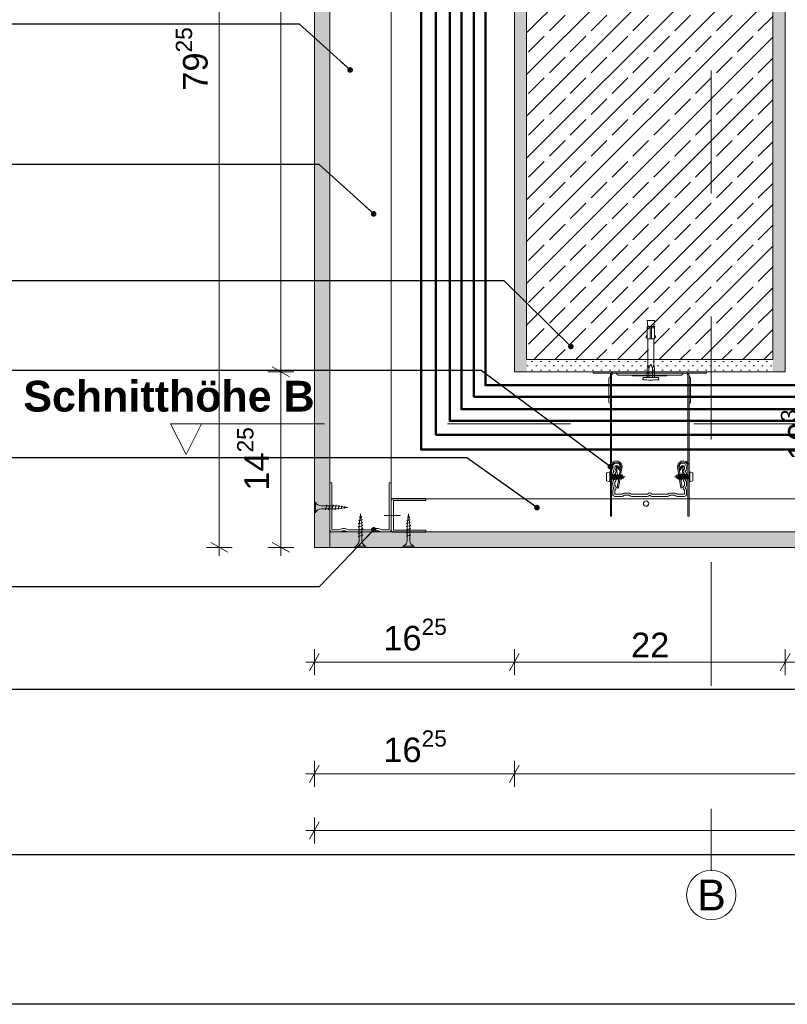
# Model space of a CAD drawing. Header units: metres. Extents: x -1.1 to 13.1, y -2.2 to 1.8.
# Tile 47 of 63: x 8.3 to 8.9, y -2.1 to -1.3. Entities that reach past the tile are written whole.
import ezdxf

# ---------------------------------------------------------------- set-up
doc = ezdxf.new("R2010")
doc.units = ezdxf.units.M
doc.header["$MEASUREMENT"] = 0
for name, pattern in [('Schnittlinie', [0.06, 0.03, -0.015, 0, -0.015]), ('Strichlinie doppelt', [0.109361, 0.052917, -0.021167, 0.014111, -0.021167]), ('VERDECKT', [0.005625, 0.00375, -0.001875]), ('Wipeout_Contour', [1, 0, -1])]:
    doc.linetypes.add(name, pattern=pattern)
for name, color, linetype in [('152 - Bemaßung_ Beschriftung.Ausbau', 7, 'Continuous'), ('203 - Marker.Schnitt - Ausbaudetail SA', 7, 'Continuous'), ('301 - Elemente.Linie', 7, 'Continuous'), ('451 - Universal.Achsen Raster', 7, 'Continuous'), ('608 - Struktur.Träger', 7, 'Continuous'), ('653 - Abdeckung.TB Verkofferung', 7, 'Continuous'), ('804 - HKLSE.Elektrik', 7, 'Continuous'), ('Neubau_653 - Abdeckung.TB Verkofferung', 7, 'Continuous'), ('Neubau_660 - Unterkonstruktion.Trockenbau', 7, 'Continuous')]:
    doc.layers.add(name, color=color, linetype=linetype)
doc.styles.add('ERSTELLTER_STIL_1', font='txt')
doc.styles.add('ERSTELLTER_STIL_2', font='txt')
doc.dimstyles.new('ERSTELLTER_STIL__1', dxfattribs={"dimtxt": 0.02, "dimasz": 0.01064, "dimexe": 0.18, "dimexo": 0.0625, "dimgap": 0, "dimtad": 1, "dimzin": 0, "dimdsep": 46, "dimtxsty": 'ERSTELLTER_STIL_1', "dimblk": 'ARROWHEAD_2', "dimblk1": 'ARROWHEAD_2', "dimblk2": 'ARROWHEAD_2', "dimcen": 0.09, "dimse1": 1, "dimse2": 1, "dimclrd": 7, "dimclre": 7, "dimclrt": 7, "dimazin": 0, "dimtfac": 1, "dimtdec": 4, "dimtmove": 0, "dimatfit": 3, "dimfxl": 1, "dimtolj": 1, "dimtzin": 0, "dimarcsym": 0})
doc.dimstyles.new('ERSTELLTER_STIL__2', dxfattribs={"dimtxt": 0.02, "dimasz": 0.01064, "dimexe": 0.18, "dimexo": 0.0625, "dimgap": 0, "dimtad": 1, "dimtih": 1, "dimtoh": 1, "dimzin": 0, "dimdsep": 46, "dimtxsty": 'ERSTELLTER_STIL_1', "dimblk": 'ARROWHEAD_2', "dimblk1": 'ARROWHEAD_2', "dimblk2": 'ARROWHEAD_2', "dimcen": 0.09, "dimse1": 1, "dimse2": 1, "dimclrd": 7, "dimclre": 7, "dimclrt": 7, "dimazin": 0, "dimtfac": 1, "dimtdec": 4, "dimtmove": 0, "dimatfit": 3, "dimfxl": 1, "dimtolj": 1, "dimtzin": 0, "dimarcsym": 0})
doc.dimstyles.new('ERSTELLTER_STIL__9', dxfattribs={"dimtxt": 0.18, "dimasz": 0.00912, "dimexe": 0.18, "dimexo": 0.0625, "dimgap": 0, "dimtad": 0, "dimtih": 1, "dimtoh": 1, "dimdec": 4, "dimzin": 0, "dimdsep": 46, "dimcen": 0.09, "dimadec": 0, "dimazin": 0, "dimtfac": 1, "dimtdec": 4, "dimtmove": 0, "dimatfit": 3, "dimldrblk": 'ARROWHEAD_11', "dimfxl": 1, "dimtolj": 1, "dimtzin": 0, "dimarcsym": 0})
pattern_1 = [(45, (3.499429, -7.279768), (-0.003535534, 0.003535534), [0, -0.005])]

# ---------------------------------------------------------------- blocks, each defined once
blk = doc.blocks.new('*D83', base_point=(3.49943, -7.27977))
at = {"layer": '152 - Bemaßung_ Beschriftung.Ausbau', "color": 7, "linetype": 'Continuous', "lineweight": 5}
for p, q in [((8.51013, -1.57477), (8.48913, -1.57477)), ((8.49263, -1.57073), (8.50663, -1.57881)), ((8.49963, -1.71727), (8.49963, -1.57477)), ((8.51013, -1.71727), (8.48913, -1.71727)), ((8.49263, -1.71323), (8.50663, -1.72131)), ((8.49963, -1.72411), (8.49963, -1.71727))]:
    blk.add_line(p, q, dxfattribs=at)
at = {"layer": '152 - Bemaßung_ Beschriftung.Ausbau', "color": 7, "lineweight": 5, "insert": (8.49585, -1.67121), "char_height": 0.02, "attachment_point": 7, "rotation": 90, "style": 'ERSTELLTER_STIL_1'}
blk.add_mtext('\\A1;{\\pql;\\fArial|b0|i0|c0|p38;14\\fArial|b0|i0|c0|p38;\\A1{\\H.66x;\\S25^  ;}}', dxfattribs=at)
blk = doc.blocks.new('ARROWHEAD_2')
at = {"color": 0, "linetype": 'Continuous', "lineweight": 0}
for p, q in [((0, 0), (-1, 0)), ((-0.378, -0.655), (0.378, 0.655))]:
    blk.add_line(p, q, dxfattribs=at)
blk = doc.blocks.new('*D84', base_point=(3.49943, -7.27977))
at = {"layer": '152 - Bemaßung_ Beschriftung.Ausbau', "color": 7, "linetype": 'Continuous', "lineweight": 5}
for p, q in [((8.49963, -0.92477), (8.49963, -0.91792)), ((8.51013, -0.92477), (8.48913, -0.92477)), ((8.50663, -0.92881), (8.49263, -0.92073)), ((8.49963, -1.57477), (8.49963, -0.92477)), ((8.51013, -1.57477), (8.48913, -1.57477)), ((8.49263, -1.57073), (8.50663, -1.57881))]:
    blk.add_line(p, q, dxfattribs=at)
at = {"layer": '152 - Bemaßung_ Beschriftung.Ausbau', "color": 7, "lineweight": 5, "insert": (8.49563, -1.26495), "char_height": 0.02, "attachment_point": 7, "rotation": 90, "style": 'ERSTELLTER_STIL_1'}
blk.add_mtext('\\A1;{\\pql;\\fArial|b0|i0|c0|p38;65}', dxfattribs=at)
blk = doc.blocks.new('*D85', base_point=(3.49943, -7.27977))
at = {"layer": '152 - Bemaßung_ Beschriftung.Ausbau', "color": 7, "linetype": 'Continuous', "lineweight": 5}
for p, q in [((8.44968, -0.92477), (8.44968, -0.91792)), ((8.46018, -0.92477), (8.43918, -0.92477)), ((8.45668, -0.92881), (8.44268, -0.92073)), ((8.44968, -1.71727), (8.44968, -0.92477)), ((8.46018, -1.71727), (8.43918, -1.71727)), ((8.44268, -1.71323), (8.45668, -1.72131)), ((8.44968, -1.72411), (8.44968, -1.71727))]:
    blk.add_line(p, q, dxfattribs=at)
at = {"layer": '152 - Bemaßung_ Beschriftung.Ausbau', "color": 7, "lineweight": 5, "insert": (8.44601, -1.34621), "char_height": 0.02, "attachment_point": 7, "rotation": 90, "style": 'ERSTELLTER_STIL_1'}
blk.add_mtext('\\A1;{\\pql;\\fArial|b0|i0|c0|p38;79\\fArial|b0|i0|c0|p38;\\A1{\\H.66x;\\S25^  ;}}', dxfattribs=at)
blk = doc.blocks.new('*D86', base_point=(3.49943, -7.27977))
at = {"layer": '152 - Bemaßung_ Beschriftung.Ausbau', "color": 7, "linetype": 'Continuous', "lineweight": 5}
for p, q in [((8.52691, -1.82108), (8.52691, -1.80008)), ((8.68941, -1.82108), (8.68941, -1.80008)), ((8.53095, -1.80358), (8.52287, -1.81758)), ((8.69345, -1.80358), (8.68537, -1.81758)), ((8.52007, -1.81058), (8.52691, -1.81058)), ((8.52691, -1.81058), (8.68941, -1.81058))]:
    blk.add_line(p, q, dxfattribs=at)
at = {"layer": '152 - Bemaßung_ Beschriftung.Ausbau', "color": 7, "lineweight": 5, "insert": (8.58297, -1.8069), "char_height": 0.02, "attachment_point": 7, "style": 'ERSTELLTER_STIL_1'}
blk.add_mtext('\\A1;{\\pql;\\fArial|b0|i0|c0|p38;16\\fArial|b0|i0|c0|p38;\\A1{\\H.66x;\\S25^  ;}}', dxfattribs=at)
blk = doc.blocks.new('*D87', base_point=(3.49943, -7.27977))
at = {"layer": '152 - Bemaßung_ Beschriftung.Ausbau', "color": 7, "linetype": 'Continuous', "lineweight": 5}
for p, q in [((8.68941, -1.82108), (8.68941, -1.80008)), ((8.90941, -1.82108), (8.90941, -1.80008)), ((8.69345, -1.80358), (8.68537, -1.81758)), ((8.91345, -1.80358), (8.90537, -1.81758)), ((8.68941, -1.81058), (8.90941, -1.81058))]:
    blk.add_line(p, q, dxfattribs=at)
at = {"layer": '152 - Bemaßung_ Beschriftung.Ausbau', "color": 7, "lineweight": 5, "insert": (8.78423, -1.80658), "char_height": 0.02, "attachment_point": 7, "style": 'ERSTELLTER_STIL_1'}
blk.add_mtext('\\A1;{\\pql;\\fArial|b0|i0|c0|p38;22}', dxfattribs=at)
blk = doc.blocks.new('*D88', base_point=(3.49943, -7.27977))
at = {"layer": '152 - Bemaßung_ Beschriftung.Ausbau', "color": 7, "linetype": 'Continuous', "lineweight": 5}
for p, q in [((8.90941, -1.82108), (8.90941, -1.80008)), ((9.28941, -1.82108), (9.28941, -1.80008)), ((8.91345, -1.80358), (8.90537, -1.81758)), ((9.28537, -1.81758), (9.29345, -1.80358)), ((8.90941, -1.81058), (9.28941, -1.81058)), ((9.28941, -1.81058), (9.29626, -1.81058))]:
    blk.add_line(p, q, dxfattribs=at)
at = {"layer": '152 - Bemaßung_ Beschriftung.Ausbau', "color": 7, "lineweight": 5, "insert": (9.08423, -1.80658), "char_height": 0.02, "attachment_point": 7, "style": 'ERSTELLTER_STIL_1'}
blk.add_mtext('\\A1;{\\pql;\\fArial|b0|i0|c0|p38;38}', dxfattribs=at)
blk = doc.blocks.new('*D89', base_point=(3.49943, -7.27977))
at = {"layer": '152 - Bemaßung_ Beschriftung.Ausbau', "color": 7, "linetype": 'Continuous', "lineweight": 5}
for p, q in [((8.9413, -1.57477), (8.9413, -1.56792)), ((8.9518, -1.57477), (8.9308, -1.57477)), ((8.9483, -1.57881), (8.9343, -1.57073)), ((8.9413, -1.67777), (8.9413, -1.57477)), ((8.9518, -1.67777), (8.9308, -1.67777)), ((8.9343, -1.67373), (8.9483, -1.68181)), ((8.9413, -1.68461), (8.9413, -1.67777))]:
    blk.add_line(p, q, dxfattribs=at)
at = {"layer": '152 - Bemaßung_ Beschriftung.Ausbau', "color": 7, "lineweight": 5, "insert": (8.93763, -1.64645), "char_height": 0.02, "attachment_point": 7, "rotation": 90, "style": 'ERSTELLTER_STIL_1'}
blk.add_mtext('\\A1;{\\pql;\\fArial|b0|i0|c0|p38;10\\fArial|b0|i0|c0|p38;\\A1{\\H.66x;\\S3^  ;}}', dxfattribs=at)
blk = doc.blocks.new('ARROWHEAD_11')
at = {"color": 0, "linetype": 'Continuous', "lineweight": 0}
blk.add_line((0, 0), (-1, 0), dxfattribs=at)
at = {"color": 0, "linetype": 'Continuous', "lineweight": 0, "const_width": 0.25, "flags": 128}
blk.add_lwpolyline([(-0.125, 0, 1), (0.125, 0, 1)], format="xyb", close=True, dxfattribs=at)
blk = doc.blocks.new('*D147', base_point=(3.49943, -7.27977))
at = {"layer": '152 - Bemaßung_ Beschriftung.Ausbau', "color": 7, "linetype": 'Continuous', "lineweight": 5}
for p, q in [((8.53095, -1.89433), (8.52287, -1.90833)), ((8.52691, -1.91183), (8.52691, -1.89083)), ((8.69345, -1.89433), (8.68537, -1.90833)), ((8.68941, -1.91183), (8.68941, -1.89083)), ((8.52007, -1.90133), (8.52691, -1.90133)), ((8.52691, -1.90133), (8.68941, -1.90133))]:
    blk.add_line(p, q, dxfattribs=at)
at = {"layer": '152 - Bemaßung_ Beschriftung.Ausbau', "color": 7, "lineweight": 5, "insert": (8.58297, -1.89766), "char_height": 0.02, "attachment_point": 7, "style": 'ERSTELLTER_STIL_1'}
blk.add_mtext('\\A1;{\\pql;\\fArial|b0|i0|c0|p38;16\\fArial|b0|i0|c0|p38;\\A1{\\H.66x;\\S25^  ;}}', dxfattribs=at)
blk = doc.blocks.new('*D148', base_point=(3.49943, -7.27977))
at = {"layer": '152 - Bemaßung_ Beschriftung.Ausbau', "color": 7, "linetype": 'Continuous', "lineweight": 5}
for p, q in [((8.69345, -1.89433), (8.68537, -1.90833)), ((8.68941, -1.91183), (8.68941, -1.89083)), ((9.29345, -1.89433), (9.28537, -1.90833)), ((9.28941, -1.91183), (9.28941, -1.89083)), ((8.68941, -1.90133), (9.28941, -1.90133))]:
    blk.add_line(p, q, dxfattribs=at)
at = {"layer": '152 - Bemaßung_ Beschriftung.Ausbau', "color": 7, "lineweight": 5, "insert": (8.97423, -1.89733), "char_height": 0.02, "attachment_point": 7, "style": 'ERSTELLTER_STIL_1'}
blk.add_mtext('\\A1;{\\pql;\\fArial|b0|i0|c0|p38;60}', dxfattribs=at)
blk = doc.blocks.new('*D151', base_point=(3.49943, -7.27977))
at = {"layer": '152 - Bemaßung_ Beschriftung.Ausbau', "color": 7, "linetype": 'Continuous', "lineweight": 5}
for p, q in [((8.53095, -1.94035), (8.52287, -1.95435)), ((8.52691, -1.95785), (8.52691, -1.93685)), ((9.36787, -1.95435), (9.37595, -1.94035)), ((9.37191, -1.95785), (9.37191, -1.93685)), ((8.52007, -1.94735), (8.52691, -1.94735)), ((8.52691, -1.94735), (9.37191, -1.94735)), ((9.37191, -1.94735), (9.37876, -1.94735))]:
    blk.add_line(p, q, dxfattribs=at)
at = {"layer": '152 - Bemaßung_ Beschriftung.Ausbau', "color": 7, "lineweight": 5, "insert": (8.92923, -1.94367), "char_height": 0.02, "attachment_point": 7, "style": 'ERSTELLTER_STIL_1'}
blk.add_mtext('\\A1;{\\pql;\\fArial|b0|i0|c0|p38;84\\fArial|b0|i0|c0|p38;\\A1{\\H.66x;\\S5^  ;}}', dxfattribs=at)

msp = doc.modelspace()

# ---------------------------------------------------------------- hatches: boundary and pattern name
at = {"layer": '608 - Struktur.Träger', "linetype": 'Continuous', "lineweight": 5}
h = msp.add_hatch(dxfattribs=at)
h.set_pattern_fill('Gips_0007', style=0, pattern_type=2)
h.set_pattern_definition(pattern_1)
h.paths.add_polyline_path([(8.69941, -0.91477), (8.68941, -0.91477), (8.68941, -1.57477), (8.69941, -1.57477), (8.69941, -1.56477)])
h = msp.add_hatch(dxfattribs=at)
h.set_pattern_fill('Beton__Stahlbeton_0007', style=0, pattern_type=2)
h.set_pattern_definition([(45, (3.49943, -7.279768), (-0.01697056, 0.01697056), []), (45, (3.490944, -7.271283), (-0.01697056, 0.01697056), [0.018, -0.006])])
h.paths.add_polyline_path([(8.69941, -1.56477), (8.89941, -1.56477), (8.89941, -0.91477), (8.69941, -0.91477)])
h = msp.add_hatch(dxfattribs=at)
h.set_pattern_fill('Gips_0007', style=0, pattern_type=2)
h.set_pattern_definition(pattern_1)
h.paths.add_polyline_path([(8.89941, -1.56477), (8.89941, -1.57477), (8.90941, -1.57477), (8.90941, -0.91477), (8.89941, -0.91477)])
h = msp.add_hatch(dxfattribs=at)
h.set_pattern_fill('Gips_0007', style=0, pattern_type=2)
h.set_pattern_definition(pattern_1)
h.paths.add_polyline_path([(8.89941, -1.56477), (8.69941, -1.56477), (8.69941, -1.57477), (8.89941, -1.57477)])
at = {"layer": 'Neubau_653 - Abdeckung.TB Verkofferung', "linetype": 'Continuous', "lineweight": 5}
h = msp.add_hatch(dxfattribs=at)
h.set_pattern_fill('Gips_0007', style=0, pattern_type=2)
h.set_pattern_definition(pattern_1)
h.paths.add_polyline_path([(8.52691, -0.92716), (8.52691, -1.71727), (8.53941, -1.71727), (8.53941, -0.92716)])
h = msp.add_hatch(dxfattribs=at)
h.set_pattern_fill('Gips_0007', style=0, pattern_type=2)
h.set_pattern_definition(pattern_1)
h.paths.add_polyline_path([(8.53941, -1.71727), (9.36691, -1.71727), (9.36691, -1.70477), (8.58941, -1.70477), (8.53941, -1.70477)])

# ---------------------------------------------------------------- linework, layer by layer
at = {"layer": '203 - Marker.Schnitt - Ausbaudetail SA', "color": 7, "linetype": 'Schnittlinie', "lineweight": 13}
msp.add_line((8.43512, -1.61696), (12.26507, -1.61696), dxfattribs=at)
at = {"layer": '301 - Elemente.Linie', "color": 1, "linetype": 'Continuous', "lineweight": 5}
for p, q in [((8.79723, -1.53892), (8.79973, -1.53892)), ((8.80073, -1.53892), (8.80323, -1.53892)), ((8.79973, -1.54792), (8.80073, -1.54792)), ((8.79791, -1.57477), (8.79791, -1.57577)), ((8.79873, -1.57939), (8.79873, -1.57189)), ((8.80091, -1.57477), (8.80091, -1.57577)), ((8.80173, -1.57189), (8.80173, -1.57939)), ((8.76691, -1.65594), (8.76691, -1.66394)), ((8.77222, -1.65142), (8.77534, -1.65516)), ((8.82661, -1.65142), (8.82349, -1.65516)), ((8.83192, -1.66394), (8.83192, -1.65594)), ((8.76741, -1.65882), (8.76781, -1.65882)), ((8.76741, -1.66107), (8.76828, -1.66107)), ((8.76804, -1.65794), (8.76855, -1.66203)), ((8.76829, -1.65882), (8.76911, -1.65882)), ((8.76876, -1.66107), (8.76958, -1.66107)), ((8.76934, -1.65794), (8.76985, -1.66203)), ((8.76959, -1.65882), (8.77041, -1.65882)), ((8.77006, -1.66107), (8.77088, -1.66107)), ((8.77064, -1.65794), (8.77115, -1.66203)), ((8.77089, -1.65882), (8.77171, -1.65882)), ((8.77136, -1.66107), (8.77218, -1.66107)), ((8.77194, -1.65794), (8.77245, -1.66203)), ((8.77219, -1.65882), (8.77301, -1.65882)), ((8.77266, -1.66107), (8.77348, -1.66107)), ((8.77324, -1.65794), (8.77375, -1.66203)), ((8.77349, -1.65882), (8.77431, -1.65882)), ((8.77396, -1.66107), (8.77478, -1.66107)), ((8.77454, -1.65794), (8.77505, -1.66203)), ((8.77479, -1.65882), (8.77541, -1.65882)), ((8.77526, -1.66107), (8.77541, -1.66107)), ((8.77562, -1.65888), (8.77541, -1.65882)), ((8.77604, -1.66089), (8.77541, -1.66107)), ((8.77585, -1.65801), (8.77631, -1.66175)), ((8.777, -1.65927), (8.77613, -1.65902)), ((8.77727, -1.66055), (8.77649, -1.66076)), ((8.77719, -1.65838), (8.77757, -1.6614)), ((8.77941, -1.65994), (8.77751, -1.65941)), ((8.77941, -1.65994), (8.77772, -1.66042)), ((8.81942, -1.65994), (8.82111, -1.65947)), ((8.81942, -1.65994), (8.82132, -1.66048)), ((8.82164, -1.6615), (8.82126, -1.65849)), ((8.82156, -1.65934), (8.82234, -1.65912)), ((8.82183, -1.66062), (8.8227, -1.66086)), ((8.82298, -1.66188), (8.82252, -1.65814)), ((8.82279, -1.65899), (8.82342, -1.65882)), ((8.82321, -1.66101), (8.82342, -1.66107)), ((8.82357, -1.65882), (8.82342, -1.65882)), ((8.82404, -1.66107), (8.82342, -1.66107)), ((8.82429, -1.66194), (8.82378, -1.65785)), ((8.82487, -1.65882), (8.82405, -1.65882)), ((8.82534, -1.66107), (8.82452, -1.66107)), ((8.82559, -1.66194), (8.82508, -1.65785)), ((8.82617, -1.65882), (8.82535, -1.65882)), ((8.82664, -1.66107), (8.82582, -1.66107)), ((8.82689, -1.66194), (8.82638, -1.65785)), ((8.82747, -1.65882), (8.82665, -1.65882)), ((8.82794, -1.66107), (8.82712, -1.66107)), ((8.82819, -1.66194), (8.82768, -1.65785)), ((8.82877, -1.65882), (8.82795, -1.65882)), ((8.82924, -1.66107), (8.82842, -1.66107)), ((8.82949, -1.66194), (8.82898, -1.65785)), ((8.83007, -1.65882), (8.82925, -1.65882)), ((8.83054, -1.66107), (8.82972, -1.66107)), ((8.83079, -1.66194), (8.83028, -1.65785)), ((8.83142, -1.65882), (8.83055, -1.65882)), ((8.83142, -1.66107), (8.83102, -1.66107))]:
    msp.add_line(p, q, dxfattribs=at)
at = {"layer": '301 - Elemente.Linie', "color": 1, "linetype": 'VERDECKT', "lineweight": 5}
for p, q in [((8.56309, -1.69539), (8.56341, -1.69521)), ((8.56309, -1.69539), (8.56341, -1.69571)), ((8.56341, -1.69571), (8.56538, -1.69504)), ((8.56348, -1.69754), (8.56372, -1.6956)), ((8.56356, -1.69288), (8.56388, -1.6927)), ((8.56356, -1.69288), (8.56388, -1.69319)), ((8.56378, -1.69508), (8.56403, -1.69314)), ((8.56388, -1.69319), (8.56504, -1.6928)), ((8.56409, -1.69263), (8.56441, -1.69006)), ((8.56471, -1.69242), (8.56441, -1.69006)), ((8.56499, -1.69468), (8.56477, -1.6929)), ((8.56536, -1.69262), (8.56504, -1.69231)), ((8.56536, -1.69262), (8.56504, -1.6928)), ((8.56527, -1.69694), (8.56505, -1.69516)), ((8.56569, -1.69486), (8.56538, -1.69455)), ((8.56569, -1.69486), (8.56538, -1.69504)), ((8.56241, -1.70047), (8.56273, -1.70029)), ((8.56241, -1.70047), (8.56273, -1.70078)), ((8.56241, -1.70307), (8.56273, -1.70289)), ((8.56241, -1.70307), (8.56273, -1.70338)), ((8.56262, -1.6979), (8.56294, -1.69772)), ((8.56262, -1.6979), (8.56294, -1.69822)), ((8.56273, -1.70078), (8.5661, -1.69965)), ((8.56273, -1.70338), (8.5661, -1.70225)), ((8.56294, -1.69822), (8.56575, -1.69727)), ((8.56329, -1.69906), (8.56341, -1.69806)), ((8.56329, -1.7001), (8.56329, -1.69906)), ((8.56329, -1.7027), (8.56329, -1.70059)), ((8.56329, -1.7053), (8.56329, -1.70319)), ((8.56554, -1.69906), (8.56533, -1.69741)), ((8.56554, -1.69906), (8.56554, -1.69934)), ((8.56554, -1.69984), (8.56554, -1.70194)), ((8.56554, -1.70244), (8.56554, -1.70454)), ((8.56606, -1.69709), (8.56575, -1.69678)), ((8.56606, -1.69709), (8.56575, -1.69727)), ((8.56641, -1.69947), (8.5661, -1.69915)), ((8.56641, -1.69947), (8.5661, -1.69965)), ((8.56641, -1.70207), (8.5661, -1.70175)), ((8.56641, -1.70207), (8.5661, -1.70225)), ((8.56241, -1.70567), (8.56273, -1.70549)), ((8.56241, -1.70567), (8.56273, -1.70598)), ((8.56241, -1.70827), (8.56273, -1.70809)), ((8.56241, -1.70827), (8.56273, -1.70858)), ((8.56273, -1.70598), (8.5661, -1.70485)), ((8.56273, -1.70858), (8.5661, -1.70745)), ((8.56329, -1.7079), (8.56329, -1.70579)), ((8.56329, -1.71177), (8.56329, -1.70839)), ((8.56554, -1.70504), (8.56554, -1.70714)), ((8.56554, -1.70764), (8.56554, -1.71177)), ((8.56641, -1.70467), (8.5661, -1.70435)), ((8.56641, -1.70467), (8.5661, -1.70485)), ((8.56641, -1.70727), (8.5661, -1.70695)), ((8.56641, -1.70727), (8.5661, -1.70745)), ((8.56016, -1.71727), (8.56016, -1.71627)), ((8.56866, -1.71627), (8.56016, -1.71627)), ((8.56866, -1.71727), (8.56016, -1.71727)), ((8.56866, -1.71727), (8.56866, -1.71627))]:
    msp.add_line(p, q, dxfattribs=at)
at = {"layer": '301 - Elemente.Linie', "color": 1, "linetype": 'Continuous', "lineweight": 5}
for points in [[(8.79773, -1.53792), (8.79723, -1.53292), (8.80323, -1.53292), (8.80273, -1.53792)], [(8.79723, -1.54692), (8.79623, -1.5467), (8.79723, -1.54392)], [(8.80323, -1.54692), (8.80423, -1.5467), (8.80323, -1.54392)]]:
    msp.add_lwpolyline(points, dxfattribs=at)
for points in [[(8.79723, -1.53792), (8.79973, -1.53792), (8.79973, -1.54792), (8.79723, -1.54792)], [(8.80073, -1.54792), (8.80323, -1.54792), (8.80323, -1.53792), (8.80073, -1.53792)]]:
    msp.add_lwpolyline(points, close=True, dxfattribs=at)
at = {"layer": '301 - Elemente.Linie', "color": 1, "linetype": 'Continuous', "lineweight": 5, "flags": 128}
for points in [[(8.79723, -1.57939), (8.79723, -1.57189), (8.79773, -1.56878), (8.79773, -1.54792)], [(8.80323, -1.57939), (8.80323, -1.57189), (8.80273, -1.56878), (8.80273, -1.54792)], [(8.77054, -1.57477), (8.75341, -1.57477), (8.75341, -1.57577), (8.76825, -1.57577)], [(8.83058, -1.57577), (8.84541, -1.57577), (8.84541, -1.57477), (8.82829, -1.57477)], [(8.81341, -1.57727), (8.81341, -1.57789), (8.78541, -1.57789), (8.78541, -1.57727)], [(8.77393, -1.66366), (8.77222, -1.65142), (8.77319, -1.65102), (8.77556, -1.65386)], [(8.8249, -1.66366), (8.82661, -1.65142), (8.82564, -1.65102), (8.82327, -1.65386)]]:
    msp.add_lwpolyline(points, dxfattribs=at)
for points in [[(8.83141, -1.65148), (8.83141, -1.57789, 0.414214), (8.82829, -1.57477), (8.77054, -1.57477, 0.414214), (8.76741, -1.57789), (8.76741, -1.65175)], [(8.76841, -1.64884), (8.76841, -1.57789, -0.414214), (8.77054, -1.57577), (8.82829, -1.57577, -0.414214), (8.83041, -1.57789), (8.83041, -1.64883)], [(8.77219, -1.57577, 0.211511), (8.77338, -1.57715, 0.111248), (8.77391, -1.57727), (8.82491, -1.57727, 0.111248), (8.82545, -1.57715, 0.211511), (8.82663, -1.57577)], [(8.79773, -1.56878), (8.79873, -1.57189), (8.8, -1.56893, -0.659396), (8.80046, -1.56893), (8.80173, -1.57189), (8.80273, -1.56878)], [(8.76741, -1.57852, 0.093781), (8.76656, -1.57931, 0.160861), (8.76616, -1.5805), (8.76616, -1.59854, 0.160861), (8.76656, -1.59973, 0.093781), (8.76741, -1.60052)], [(8.83141, -1.60052, 0.093781), (8.83227, -1.59973, 0.160861), (8.83266, -1.59854), (8.83266, -1.5805, 0.160861), (8.83227, -1.57931, 0.093781), (8.83141, -1.57852)], [(8.76741, -1.67672), (8.76741, -1.65175, -0.962225), (8.7769, -1.65139, -0.060651), (8.77687, -1.65211), (8.77402, -1.66917), (8.77303, -1.669), (8.77586, -1.65209, 0.093106), (8.77583, -1.65099, 0.901942), (8.76841, -1.65175), (8.76841, -1.67672)], [(8.83142, -1.67672), (8.83142, -1.65175, 0.962225), (8.82193, -1.65139, 0.060651), (8.82196, -1.65211), (8.82481, -1.66917), (8.8258, -1.669), (8.82297, -1.65209, -0.093106), (8.823, -1.65099, -0.901942), (8.83042, -1.65175), (8.83042, -1.67672)]]:
    msp.add_lwpolyline(points, format="xyb", dxfattribs=at)
at = {"layer": '301 - Elemente.Linie', "color": 1, "linetype": 'Continuous', "lineweight": 5}
msp.add_lwpolyline([(8.79419, -1.58105), (8.79717, -1.58128, 0.038322), (8.80329, -1.58128), (8.80627, -1.58105, 0.39195), (8.80673, -1.58055), (8.80673, -1.57989, 0.414214), (8.80623, -1.57939), (8.79423, -1.57939, 0.414214), (8.79373, -1.57989), (8.79373, -1.58055, 0.39195)], format="xyb", close=True, dxfattribs=at)
at = {"layer": '301 - Elemente.Linie', "color": 1, "linetype": 'Continuous', "lineweight": 5, "flags": 128}
for points in [[(8.76691, -1.66394), (8.76441, -1.66319), (8.76441, -1.65669), (8.76691, -1.65594), (8.76741, -1.65619), (8.76741, -1.66369)], [(8.83192, -1.65594), (8.83442, -1.65669), (8.83442, -1.66319), (8.83192, -1.66394), (8.83142, -1.66369), (8.83142, -1.65619)], [(8.76818, -1.65828), (8.7689, -1.66176), (8.76855, -1.66203), (8.76841, -1.6617), (8.76769, -1.65822), (8.76804, -1.65794)], [(8.76948, -1.65828), (8.7702, -1.66176), (8.76985, -1.66203), (8.76971, -1.6617), (8.76899, -1.65822), (8.76934, -1.65794)], [(8.77078, -1.65828), (8.7715, -1.66176), (8.77115, -1.66203), (8.77101, -1.6617), (8.77029, -1.65822), (8.77064, -1.65794)], [(8.77208, -1.65828), (8.7728, -1.66176), (8.77245, -1.66203), (8.77231, -1.6617), (8.77159, -1.65822), (8.77194, -1.65794)], [(8.77338, -1.65828), (8.7741, -1.66176), (8.77375, -1.66203), (8.77361, -1.6617), (8.77289, -1.65822), (8.77324, -1.65794)], [(8.77468, -1.65828), (8.7754, -1.66176), (8.77505, -1.66203), (8.77491, -1.6617), (8.77419, -1.65822), (8.77454, -1.65794)], [(8.77631, -1.66175), (8.77664, -1.66149), (8.776, -1.65836), (8.77585, -1.65801), (8.7755, -1.65828), (8.77613, -1.66131)], [(8.77757, -1.6614), (8.77787, -1.66116), (8.77741, -1.65888), (8.77719, -1.65838), (8.77687, -1.65863), (8.77733, -1.66082)], [(8.82126, -1.65849), (8.82096, -1.65873), (8.82142, -1.661), (8.82164, -1.6615), (8.82196, -1.66125), (8.8215, -1.65906)], [(8.82252, -1.65814), (8.82219, -1.6584), (8.82283, -1.66152), (8.82298, -1.66188), (8.82333, -1.66161), (8.8227, -1.65858)], [(8.82415, -1.66161), (8.82343, -1.65813), (8.82378, -1.65785), (8.82392, -1.65819), (8.82464, -1.66167), (8.82429, -1.66194)], [(8.82545, -1.66161), (8.82473, -1.65813), (8.82508, -1.65785), (8.82522, -1.65819), (8.82594, -1.66167), (8.82559, -1.66194)], [(8.82675, -1.66161), (8.82603, -1.65813), (8.82638, -1.65785), (8.82652, -1.65819), (8.82724, -1.66167), (8.82689, -1.66194)], [(8.82805, -1.66161), (8.82733, -1.65813), (8.82768, -1.65785), (8.82782, -1.65819), (8.82854, -1.66167), (8.82819, -1.66194)], [(8.82935, -1.66161), (8.82863, -1.65813), (8.82898, -1.65785), (8.82912, -1.65819), (8.82984, -1.66167), (8.82949, -1.66194)], [(8.83065, -1.66161), (8.82993, -1.65813), (8.83028, -1.65785), (8.83042, -1.65819), (8.83114, -1.66167), (8.83079, -1.66194)]]:
    msp.add_lwpolyline(points, close=True, dxfattribs=at)
at = {"layer": '301 - Elemente.Linie', "color": 1, "linetype": 'VERDECKT', "lineweight": 5}
for points in [[(8.76841, -1.67672), (8.76841, -1.692), (8.76741, -1.692), (8.76741, -1.67672)], [(8.83042, -1.67672), (8.83042, -1.692), (8.83142, -1.692), (8.83142, -1.67672)]]:
    msp.add_lwpolyline(points, dxfattribs=at)
at = {"layer": '301 - Elemente.Linie', "color": 1, "linetype": 'Continuous', "lineweight": 9}
msp.add_circle((8.79641, -1.68173), 0.00215, dxfattribs=at)
at = {"layer": '301 - Elemente.Linie', "color": 1, "linetype": 'VERDECKT', "lineweight": 5}
for centre, start, end in [((8.55837, -1.71169), 291.38367, 359.0609), ((8.57045, -1.71169), 180.93916, 248.61639)]:
    msp.add_arc(centre, 0.00492, start, end, dxfattribs=at)
at = {"layer": '451 - Universal.Achsen Raster', "color": 160, "linetype": 'Strichlinie doppelt', "lineweight": 9, "true_color": 0x3232ff}
for p, q in [((8.84941, -0.72977), (8.84941, -1.72977)), ((8.84941, -1.72977), (8.84941, -1.97977))]:
    msp.add_line(p, q, dxfattribs=at)
at = {"layer": '451 - Universal.Achsen Raster', "color": 160, "linetype": 'Continuous', "lineweight": 9, "true_color": 0x3232ff}
msp.add_circle((8.84941, -1.99977), 0.02, dxfattribs=at)
at = {"layer": '451 - Universal.Achsen Raster', "color": 160, "linetype": 'Strichlinie doppelt', "lineweight": 9, "true_color": 0x3232ff}
msp.add_point((8.84941, -1.72977), dxfattribs=at)
msp.add_point((8.84941, -1.72977), dxfattribs=at)
at = {"layer": '608 - Struktur.Träger', "color": 7, "linetype": 'Continuous', "lineweight": 13}
for p, q in [((8.69941, -0.91477), (8.69941, -1.56477)), ((8.89941, -0.91477), (8.89941, -1.56477)), ((8.89941, -1.56477), (8.69941, -1.56477))]:
    msp.add_line(p, q, dxfattribs=at)
at = {"layer": '608 - Struktur.Träger', "color": 7, "linetype": 'Continuous', "lineweight": 5}
for p, q in [((8.68941, -0.92477), (8.68941, -1.57477)), ((8.90941, -0.92477), (8.90941, -1.57477)), ((8.68941, -1.57477), (8.90941, -1.57477))]:
    msp.add_line(p, q, dxfattribs=at)
at = {"layer": '653 - Abdeckung.TB Verkofferung', "color": 1, "linetype": 'Continuous', "lineweight": 9, "flags": 128}
msp.add_lwpolyline([(9.36691, -1.67777), (8.58941, -1.67777), (8.58941, -1.70477), (9.36691, -1.70477)], close=True, dxfattribs=at)
msp.add_lwpolyline([(8.58353, -1.69127), (8.59686, -1.69127)], dxfattribs=at)
at = {"layer": '804 - HKLSE.Elektrik', "color": 92, "linetype": 'Continuous', "lineweight": 50, "true_color": 0x00be00, "flags": 128}
for points in [[(10.54594, -0.93989), (9.52806, -0.93989), (9.52806, -1.58559), (8.66588, -1.58559), (8.66588, -1.25765)], [(10.54594, -0.94924), (9.53741, -0.94924), (9.53741, -1.59494), (8.65652, -1.59494), (8.65652, -1.25765)], [(10.54594, -0.95936), (9.54753, -0.95936), (9.54753, -1.60506), (8.64641, -1.60506), (8.64641, -1.25765)], [(10.54594, -0.96885), (9.55701, -0.96885), (9.55701, -1.61454), (8.63692, -1.61454), (8.63692, -1.25765)], [(10.54594, -0.98005), (9.56821, -0.98005), (9.56821, -1.62574), (8.62572, -1.62574), (8.62572, -1.25765)], [(10.54594, -0.99219), (9.58035, -0.99219), (9.58035, -1.63788), (8.61358, -1.63788), (8.61358, -1.25765)]]:
    msp.add_lwpolyline(points, dxfattribs=at)
at = {"layer": 'Neubau_653 - Abdeckung.TB Verkofferung', "color": 1, "linetype": 'Continuous', "lineweight": 13, "flags": 128}
for points in [[(8.52691, -0.92716), (8.52691, -1.71727), (8.53941, -1.71727), (8.53941, -0.92716)], [(8.53941, -1.71727), (9.36691, -1.71727), (9.36691, -1.70477), (8.58941, -1.70477), (8.53941, -1.70477)]]:
    msp.add_lwpolyline(points, close=True, dxfattribs=at)
at = {"layer": 'Neubau_653 - Abdeckung.TB Verkofferung', "color": 1, "linetype": 'Continuous', "lineweight": 5, "flags": 128}
msp.add_lwpolyline([(8.58941, -0.92977), (8.58941, -1.67777)], dxfattribs=at)
at = {"layer": 'Neubau_660 - Unterkonstruktion.Trockenbau', "color": 1, "linetype": 'Continuous', "lineweight": 5}
for p, q in [((8.52791, -1.68052), (8.52791, -1.68902)), ((8.53691, -1.68277), (8.53591, -1.68677)), ((8.53951, -1.68277), (8.53851, -1.68677)), ((8.54211, -1.68277), (8.54111, -1.68677)), ((8.54471, -1.68277), (8.54371, -1.68677)), ((8.54709, -1.68312), (8.54628, -1.68656)), ((8.54932, -1.68349), (8.54879, -1.68609)), ((8.55156, -1.68382), (8.5513, -1.68562)), ((8.60469, -1.69486), (8.60209, -1.69539)), ((8.60436, -1.69262), (8.60256, -1.69288)), ((8.60541, -1.69947), (8.60141, -1.70047)), ((8.60541, -1.70207), (8.60141, -1.70307)), ((8.60506, -1.69709), (8.60162, -1.6979)), ((8.60541, -1.70467), (8.60141, -1.70567)), ((8.60541, -1.70727), (8.60141, -1.70827)), ((8.60766, -1.71627), (8.59916, -1.71627))]:
    msp.add_line(p, q, dxfattribs=at)
at = {"layer": 'Neubau_660 - Unterkonstruktion.Trockenbau', "color": 1, "linetype": 'Continuous', "lineweight": 5, "flags": 128}
for points in [[(8.77357, -1.65192), (8.77532, -1.65192, 1), (8.76932, -1.65192), (8.76932, -1.65357, 0.267949), (8.77032, -1.6553, -0.57735), (8.77032, -1.65573, 0.267949), (8.76932, -1.65747), (8.76932, -1.66027, 0.267949), (8.77032, -1.662, -0.57735), (8.77032, -1.66243, 0.267949), (8.76932, -1.66417), (8.76932, -1.66697, 0.267949), (8.77032, -1.6687, -0.57735), (8.77032, -1.66913, 0.267949), (8.76932, -1.67087), (8.76932, -1.67392, 0.414214), (8.77132, -1.67592), (8.77682, -1.67592, 0.250492), (8.77848, -1.67503, -0.250492), (8.77869, -1.67492), (8.78295, -1.67492, -0.250492), (8.78316, -1.67503, 0.250492), (8.78482, -1.67592), (8.79737, -1.67592, 0.267949), (8.7991, -1.67492, -0.57735), (8.79954, -1.67492, 0.267949), (8.80127, -1.67592), (8.81382, -1.67592, 0.250492), (8.81548, -1.67503, -0.250492), (8.81569, -1.67492), (8.81995, -1.67492, -0.250492), (8.82016, -1.67503, 0.250492), (8.82182, -1.67592), (8.82732, -1.67592, 0.414214), (8.82932, -1.67392), (8.82932, -1.67087, 0.267949), (8.82832, -1.66913, -0.57735), (8.82832, -1.6687, 0.267949), (8.82932, -1.66697), (8.82932, -1.66417, 0.267949), (8.82832, -1.66243, -0.57735), (8.82832, -1.662, 0.267949), (8.82932, -1.66027), (8.82932, -1.65747, 0.267949), (8.82832, -1.65573, -0.57735), (8.82832, -1.6553, 0.267949), (8.82932, -1.65357), (8.82932, -1.65192, 0.414214), (8.82632, -1.64892, 0.414214), (8.82332, -1.65192), (8.82507, -1.65192, -1), (8.82757, -1.65192), (8.82757, -1.65357, -0.267949), (8.82745, -1.65379, 0.57735), (8.82745, -1.65725, -0.267949), (8.82757, -1.65747), (8.82757, -1.66027, -0.267949), (8.82745, -1.66049, 0.57735), (8.82745, -1.66395, -0.267949), (8.82757, -1.66417), (8.82757, -1.66697, -0.267949), (8.82745, -1.66719, 0.57735), (8.82745, -1.67065, -0.267949), (8.82757, -1.67087), (8.82757, -1.67392, -0.414214), (8.82732, -1.67417), (8.82182, -1.67417, -0.250492), (8.82161, -1.67406, 0.250492), (8.81995, -1.67317), (8.81569, -1.67317, 0.250492), (8.81403, -1.67406, -0.250492), (8.81382, -1.67417), (8.80127, -1.67417, -0.267949), (8.80105, -1.67404, 0.57735), (8.79759, -1.67404, -0.267949), (8.79737, -1.67417), (8.78482, -1.67417, -0.250492), (8.78461, -1.67406, 0.250492), (8.78295, -1.67317), (8.77869, -1.67317, 0.250492), (8.77703, -1.67406, -0.250492), (8.77682, -1.67417), (8.77132, -1.67417, -0.414214), (8.77107, -1.67392), (8.77107, -1.67087, -0.267949), (8.7712, -1.67065, 0.57735), (8.7712, -1.66719, -0.267949), (8.77107, -1.66697), (8.77107, -1.66417, -0.267949), (8.7712, -1.66395, 0.57735), (8.7712, -1.66049, -0.267949), (8.77107, -1.66027), (8.77107, -1.65747, -0.267949), (8.7712, -1.65725, 0.57735), (8.7712, -1.65379, -0.267949), (8.77107, -1.65357), (8.77107, -1.65192, -1)], [(8.53941, -1.66477), (8.53941, -1.70277, 0.414214), (8.54141, -1.70477), (8.54691, -1.70477, 0.156603), (8.54898, -1.7041, -0.156603), (8.55003, -1.70377), (8.5518, -1.70377, -0.156603), (8.55284, -1.7041, 0.156603), (8.55491, -1.70477), (8.57391, -1.70477, 0.156603), (8.57598, -1.7041, -0.156603), (8.57703, -1.70377), (8.5788, -1.70377, -0.156603), (8.57984, -1.7041, 0.156603), (8.58191, -1.70477), (8.58741, -1.70477, 0.414214), (8.58941, -1.70277), (8.58941, -1.66477), (8.58766, -1.66477), (8.58766, -1.70277, -0.414214), (8.58741, -1.70302), (8.58191, -1.70302, -0.156603), (8.58086, -1.70268, 0.156603), (8.5788, -1.70202), (8.57703, -1.70202, 0.156603), (8.57496, -1.70268, -0.156603), (8.57391, -1.70302), (8.55491, -1.70302, -0.156603), (8.55386, -1.70268, 0.156603), (8.5518, -1.70202), (8.55003, -1.70202, 0.156603), (8.54796, -1.70268, -0.156603), (8.54691, -1.70302), (8.54141, -1.70302, -0.414214), (8.54116, -1.70277), (8.54116, -1.66477)], [(8.61741, -1.70502), (8.59141, -1.70502, -0.414214), (8.58941, -1.70302), (8.58941, -1.67952, -0.414214), (8.59141, -1.67752), (8.61741, -1.67752), (8.61741, -1.67927), (8.59141, -1.67927, 0.414214), (8.59116, -1.67952), (8.59116, -1.70302, 0.414214), (8.59141, -1.70327), (8.61741, -1.70327)], [(8.54498, -1.68589), (8.53241, -1.68589, 0.304192), (8.52791, -1.68902), (8.52691, -1.68902), (8.52691, -1.68052), (8.52791, -1.68052, 0.304191), (8.53241, -1.68364), (8.54498, -1.68364), (8.55412, -1.68477)], [(8.60229, -1.6992), (8.60229, -1.71177, -0.304192), (8.59916, -1.71627), (8.59916, -1.71727), (8.60766, -1.71727), (8.60766, -1.71627, -0.304191), (8.60454, -1.71177), (8.60454, -1.6992), (8.60341, -1.69006)]]:
    msp.add_lwpolyline(points, format="xyb", close=True, dxfattribs=at)

# ---------------------------------------------------------------- texts
at = {"layer": '203 - Marker.Schnitt - Ausbaudetail SA', "color": 7, "lineweight": 13, "insert": (8.29044, -1.6073), "char_height": 0.025, "attachment_point": 7, "style": 'ERSTELLTER_STIL_2'}
msp.add_mtext('\\A1;{\\pql;\\pt0;\\fArial|b1|i0|c0|p38;Schnitthöhe B}', dxfattribs=at)
at = {"layer": '451 - Universal.Achsen Raster', "color": 160, "lineweight": 9, "true_color": 0x3232ff, "insert": (8.83798, -1.98727), "char_height": 0.025, "attachment_point": 1, "style": 'ERSTELLTER_STIL_1'}
msp.add_mtext('\\A1;{\\pql;\\pt0;\\fArial|b0|i0|c0|p38;B}', dxfattribs=at)

# ---------------------------------------------------------------- dimensions: what is measured, and where the dimension line sits
at = {"layer": '152 - Bemaßung_ Beschriftung.Ausbau', "color": 7, "linetype": 'Continuous', "lineweight": 5}
for base, p1, p2, picture, middle in [((8.44968, -0.92477), (8.52691, -1.71727), (8.68941, -0.92477), '*D85', (8.43568, -1.29633)), ((8.49963, -0.92477), (8.68941, -1.57477), (8.68941, -0.92477), '*D84', (8.48563, -1.2497)), ((8.9413, -1.57477), (8.91385, -1.67777), (8.90941, -1.57477), '*D89', (8.9273, -1.60419)), ((8.49963, -1.57477), (8.52691, -1.71727), (8.68941, -1.57477), '*D83', (8.48563, -1.62133))]:
    dim = msp.add_linear_dim(base=base, p1=p1, p2=p2, angle=90, dimstyle='ERSTELLTER_STIL__1', dxfattribs=at)
    dim.commit()
    dim.dimension.update_dxf_attribs({"geometry": picture, "text_midpoint": middle, "dimtype": 160, "text_rotation": 90})
for base, p1, p2, picture, middle in [((8.68941, -1.81058), (8.52691, -1.71727), (8.68941, -1.57477), '*D86', (8.63285, -1.79658)), ((8.68941, -1.90133), (8.52691, -1.75247), (8.68941, -1.57477), '*D147', (8.63285, -1.88733)), ((8.90941, -1.81058), (8.68941, -1.57477), (8.90941, -1.57477), '*D87', (8.79948, -1.79658)), ((9.28941, -1.90133), (8.68941, -1.57477), (9.28941, -1.57477), '*D148', (8.98948, -1.88733)), ((9.28941, -1.81058), (8.90941, -1.57477), (9.28941, -1.57477), '*D88', (9.09948, -1.79658)), ((9.37191118, -1.94734523), (8.52691116, -1.75247394), (9.37191118, -2.01840748), '*D151', (8.97148442, -1.93334523))]:
    dim = msp.add_linear_dim(base=base, p1=p1, p2=p2, dimstyle='ERSTELLTER_STIL__2', dxfattribs=at)
    dim.commit()
    dim.dimension.update_dxf_attribs({"geometry": picture, "text_midpoint": middle, "dimtype": 160})

# ---------------------------------------------------------------- leaders
at = {"layer": '152 - Bemaßung_ Beschriftung.Ausbau', "color": 7, "linetype": 'Continuous', "lineweight": 9, "annotation_type": 0, "has_hookline": 1, "hookline_direction": 1}
for points, text_width in [([(8.55595, -1.32935), (8.51476, -1.29227), (8.27504, -1.29227)], 0.37249), ([(8.57512, -1.44634), (8.53075, -1.40608), (8.27504, -1.40608)], 0.23654), ([(8.73533, -1.55408), (8.68124, -1.50073), (8.27504, -1.50073)], 0.2884), ([(8.76741, -1.65175), (8.66254, -1.57366), (8.27504, -1.57366)], 0.28888), ([(8.70778, -1.68498), (8.65078, -1.64441), (8.27504, -1.64441)], 0.27146), ([(9.38981, -1.66248), (9.0775, -1.83271), (8.27504, -1.83271)], 0.50677), ([(8.57512, -1.70309), (8.53075, -1.74946), (8.27504, -1.74946)], 0.23654), ([(9.40479, -1.92531), (9.36451, -2.08859), (8.27504, -2.08859)], 0.41315), ([(9.38011, -1.97977), (9.36336, -1.96713), (8.27504, -1.96713)], 0.35881)]:
    msp.add_leader(points, dimstyle='ERSTELLTER_STIL__9', dxfattribs=dict(at, text_width=text_width))

# ---------------------------------------------------------------- next in the draw order: wipeouts: each hides what was drawn before it
at = {"color": 254, "linetype": 'Wipeout_Contour', "lineweight": 0, "ltscale": 25.68163}
msp.add_wipeout([(8.41012, -1.61696), (8.42262, -1.64196), (8.43512, -1.61696)], dxfattribs=at).dxf.layer = '203 - Marker.Schnitt - Ausbaudetail SA'

# ---------------------------------------------------------------- next in the draw order: linework, layer by layer
at = {"layer": '203 - Marker.Schnitt - Ausbaudetail SA', "color": 7, "linetype": 'Continuous', "lineweight": 13, "flags": 128}
msp.add_lwpolyline([(8.41012, -1.61696), (8.43512, -1.61696), (8.42262, -1.64196)], close=True, dxfattribs=at)

doc.saveas('drawing.dxf')
